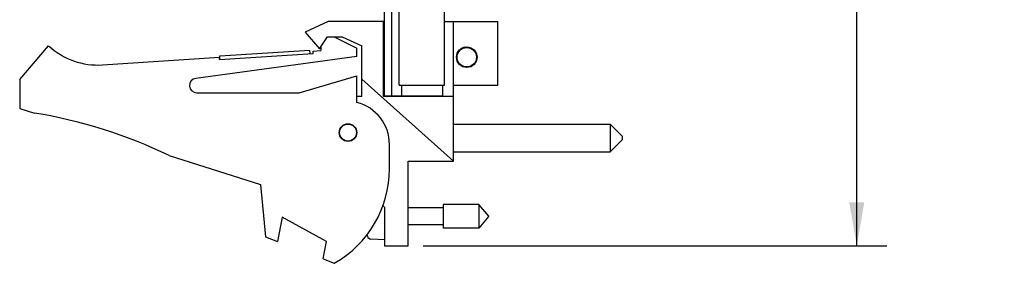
# Model space of a CAD drawing. Header units: inches. Extents: x 0.2 to 16.8, y 0.2 to 10.8.
# Tile 4 of 12: x 7 to 11.1, y 2.9 to 3.9. Entities that reach past the tile are written whole.
import ezdxf

# ---------------------------------------------------------------- set-up
doc = ezdxf.new("R2010")
doc.units = ezdxf.units.IN
doc.header["$LTSCALE"] = 0.935
doc.header["$MEASUREMENT"] = 0
doc.layers.get('0').update_dxf_attribs({"linetype": 'CONTINUOUS'})
doc.layers.add('02___PRT_ALL_AXES', color=7, linetype='CONTINUOUS')
doc.layers.add('DIMENSIONS', color=7, linetype='CONTINUOUS')
doc.styles.get("Standard").update_dxf_attribs({"font": 'txt', "width": 0.8})
doc.dimstyles.new('DIMSTYLE_3', dxfattribs={"dimtxt": 0.125, "dimasz": 0.18, "dimexe": 0.125, "dimexo": 0.0625, "dimgap": 0.0625, "dimtad": 0, "dimtih": 1, "dimtoh": 1, "dimzin": 4, "dimdsep": 46, "dimtxsty": 'STANDARD', "dimblk": '_FILLED', "dimblk1": '_FILLED', "dimblk2": '_FILLED', "dimcen": 0.09, "dimadec": 0, "dimazin": 0, "dimtp": 0.005, "dimtm": 0.005, "dimtfac": 1, "dimtofl": 0, "dimtmove": 0, "dimatfit": 3, "dimldrblk": '_FILLED', "dimfxl": 1, "dimtolj": 1, "dimtzin": 4, "dimarcsym": 0})

# ---------------------------------------------------------------- blocks, each defined once
blk = doc.blocks.new('_FILLED')
at = {"color": 0, "linetype": 'BYBLOCK'}
blk.add_solid([(0, 0), (-1, 0.174), (-1, -0.174)], dxfattribs=at)
blk = doc.blocks.new('*D4')
at = {"layer": 'DIMENSIONS', "color": 2, "linetype": 'CONTINUOUS'}
for p, q in [((8.7203, 7.9969), (10.6429, 7.9969)), ((10.5179, 7.9969), (10.5179, 5.5895)), ((10.5179, 2.932), (10.5179, 5.3395)), ((8.7183, 2.932), (10.6429, 2.932))]:
    blk.add_line(p, q, dxfattribs=at)
at = {"layer": 'DIMENSIONS', "color": 2, "linetype": 'CONTINUOUS', "xscale": 0.18, "yscale": 0.18, "zscale": 0.18}
for p, rotation in [((10.5179, 7.9969), 90), ((10.5179, 2.932), 270)]:
    blk.add_blockref('_FILLED', p, dxfattribs=dict(at, rotation=rotation))
at = {"layer": 'DIMENSIONS', "color": 2, "linetype": 'CONTINUOUS', "insert": (10.5179, 5.527), "char_height": 0.125, "width": 1.225, "attachment_point": 2, "line_spacing_factor": 0.9}
blk.add_mtext('5.06{\\Ftxt.shx;\\W1.000000;\\H0.125000; }[128.6]', dxfattribs=at)

msp = doc.modelspace()

# ---------------------------------------------------------------- linework, layer by layer
at = {"color": 7, "linetype": 'CONTINUOUS'}
for p, q in [((8.5578, 3.5539), (8.5578, 7.9969)), ((8.5878, 3.5539), (8.5878, 7.9969)), ((8.6188, 3.5969), (8.6188, 7.5969)), ((8.8068, 3.5969), (8.8068, 7.5969)), ((8.3228, 3.861), (8.2278, 3.818)), ((8.5528, 3.861), (8.3228, 3.861)), ((8.5528, 3.551), (8.5528, 3.861)), ((8.8068, 3.861), (9.0278, 3.861)), ((8.8438, 3.282), (8.8438, 3.861)), ((9.0278, 3.598), (9.0278, 3.861)), ((8.2278, 3.818), (8.2878, 3.748)), ((7.0428, 3.621), (7.1628, 3.761)), ((8.2878, 3.748), (8.3209, 3.798)), ((8.3209, 3.798), (8.3809, 3.798)), ((8.3488, 3.798), (8.4428, 3.751)), ((8.3809, 3.798), (8.4628, 3.761)), ((8.4628, 3.551), (8.4628, 3.761)), ((7.8723, 3.7035), (8.2615, 3.729)), ((7.8733, 3.7186), (8.2475, 3.7431)), ((8.2485, 3.7281), (8.2475, 3.7431)), ((8.2608, 3.7389), (8.2928, 3.741)), ((8.2615, 3.729), (8.2608, 3.7389)), ((8.2928, 3.7556), (8.2928, 3.741)), ((8.4428, 3.716), (8.4428, 3.751)), ((7.3863, 3.6817), (7.8717, 3.7134)), ((8.4428, 3.716), (7.7738, 3.6258)), ((7.8723, 3.7035), (7.8717, 3.7134)), ((7.8743, 3.7036), (7.8733, 3.7186)), ((8.8571, 3.7134), (8.8572, 3.7134)), ((7.0428, 3.621), (7.0428, 3.501)), ((8.2028, 3.566), (8.4428, 3.636)), ((8.4428, 3.526), (8.4428, 3.636)), ((8.8438, 3.282), (8.4628, 3.6226)), ((8.8438, 3.598), (9.0278, 3.598)), ((7.7778, 3.566), (8.2028, 3.566)), ((8.6188, 3.5969), (8.8068, 3.5969)), ((8.6278, 3.5969), (8.6278, 3.5539)), ((8.7978, 3.5969), (8.7978, 3.5539)), ((8.4628, 3.551), (8.4428, 3.551)), ((8.8438, 3.551), (8.5528, 3.551)), ((8.5578, 3.5539), (8.6278, 3.5539)), ((8.6278, 3.5539), (8.7978, 3.5539)), ((8.6578, 3.5539), (8.6578, 3.551)), ((7.0428, 3.501), (7.1048, 3.4815)), ((8.8438, 3.4358), (9.4938, 3.4358)), ((9.5438, 3.3858), (9.4938, 3.4358)), ((9.4938, 3.4358), (9.4938, 3.3208)), ((9.5438, 3.3708), (9.4938, 3.3208)), ((9.5438, 3.3858), (9.5438, 3.3708)), ((8.5778, 3.251), (8.5778, 3.3517)), ((8.8438, 3.3208), (9.4938, 3.3208)), ((7.6627, 3.3057), (8.0428, 3.186)), ((8.6558, 2.932), (8.6558, 3.282)), ((8.6558, 3.282), (8.8438, 3.282)), ((8.0428, 3.186), (8.0628, 2.969)), ((8.55, 3.0985), (8.5578, 3.092)), ((8.5578, 3.092), (8.5578, 2.932)), ((8.8015, 3.0891), (8.6558, 3.0891)), ((8.8015, 3.1032), (8.8015, 3.0048)), ((8.9495, 3.1032), (8.8015, 3.1032)), ((8.9908, 3.054), (8.9495, 3.1032)), ((8.9495, 3.1032), (8.9495, 3.0048)), ((8.1328, 3.0498), (8.1128, 2.9498)), ((8.3167, 2.9498), (8.1328, 3.0498)), ((8.9908, 3.054), (8.9495, 3.0048)), ((8.8015, 3.019), (8.6558, 3.019)), ((8.9495, 3.0048), (8.8015, 3.0048)), ((8.0628, 2.969), (8.1128, 2.9498)), ((8.3022, 2.8769), (8.3167, 2.9498)), ((8.5578, 2.956), (8.5006, 2.9593)), ((8.5578, 2.932), (8.6558, 2.932)), ((8.3022, 2.8769), (8.3488, 2.859))]:
    msp.add_line(p, q, dxfattribs=at)
for centre, radius in [((8.8988, 3.7134), 0.0425), ((8.4058, 3.401), 0.0365), ((8.4058, 3.401), 0.035)]:
    msp.add_circle(centre, radius, dxfattribs=at)
for centre, radius, start, end in [((7.3667, 3.981), 0.3, 227.1666, 273.7467), ((8.8988, 3.7134), 0.0416, 129.2192, 180), ((8.9, 3.7147), 0.0414, 131.0358, 131.6812), ((8.8986, 3.7136), 0.0414, 128.7523, 129.2192), ((8.8987, 3.7135), 0.0414, 128.5793, 128.7524), ((8.9, 3.7147), 0.0414, 130.7907, 131.0359), ((8.8987, 3.7135), 0.0415, 127.7419, 128.4708), ((8.9, 3.7147), 0.0415, 130.6275, 130.7907), ((8.9001, 3.7146), 0.0415, 130.1476, 130.6274), ((8.8987, 3.7134), 0.0415, 126.9298, 127.7419), ((8.9001, 3.7146), 0.0415, 129.7712, 130.1476), ((8.9001, 3.7146), 0.0416, 129.5117, 129.7712), ((8.9002, 3.7145), 0.0417, 128.0937, 129.3949), ((8.9002, 3.7144), 0.0417, 127.4543, 128.094), ((8.9002, 3.7144), 0.0418, 127.1186, 127.4544), ((8.9004, 3.7142), 0.042, 104.6237, 127.0922), ((8.8981, 3.72), 0.0415, 183.8002, 189.0761), ((8.8987, 3.7134), 0.0415, 178.4792, 179.3397), ((8.8986, 3.7134), 0.0414, 179.3399, 179.685), ((8.8986, 3.7134), 0.0414, 179.685, 180), ((7.7778, 3.596), 0.03, 97.6845, 270), ((8.3978, 3.3517), 0.18, 0, 75.5225), ((6.7814, 1.4815), 2.026, 64.2145, 80.8167), ((8.1278, 3.251), 0.45, 299.4136, 360), ((8.7881, 3.054), 0.313, 193.9514, 195.4149), ((8.5015, 2.975), 0.0157, 195.4149, 266.6961)]:
    msp.add_arc(centre, radius, start, end, dxfattribs=at)
for points in [[(8.8728, 3.7459), (8.8729, 3.7459), (8.8729, 3.746), (8.8729, 3.746)], [(8.8737, 3.7467), (8.8737, 3.7467), (8.8737, 3.7467), (8.8737, 3.7467)]]:
    msp.add_open_spline(points, degree=3, dxfattribs=at)
at = {"layer": '02___PRT_ALL_AXES', "color": 7, "linetype": 'CONTINUOUS'}
msp.add_circle((8.8988, 3.7134), 0.0404, dxfattribs=at)

# ---------------------------------------------------------------- dimensions: what is measured, and where the dimension line sits
at = {"layer": 'DIMENSIONS', "color": 2, "linetype": 'CONTINUOUS'}
dim = msp.add_linear_dim(base=(10.5179, 7.9969), p1=(8.6558, 2.932), p2=(8.6578, 7.9969), angle=90, dimstyle='DIMSTYLE_3', dxfattribs=at)
dim.commit()
dim.dimension.update_dxf_attribs({"geometry": '*D4', "text_midpoint": (10.5179, 5.4645), "dimtype": 160})

doc.saveas('drawing.dxf')
